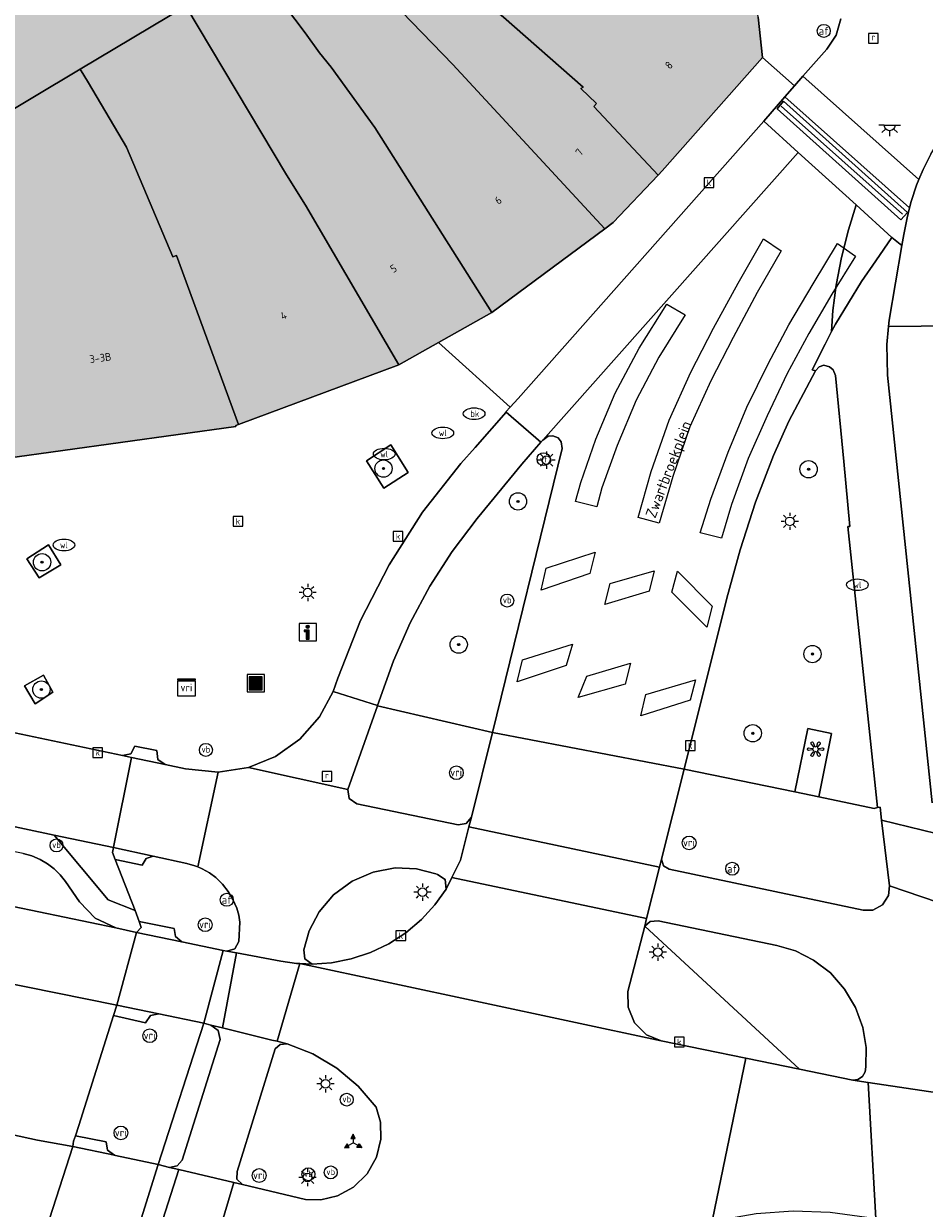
# Model space of a CAD drawing. Header units: metres. Extents: x 196496 to 197479, y 355250 to 356324.
# Tile 64 of 119: x 197033 to 197075, y 355725 to 355779. Entities that reach past the tile are written whole.
import ezdxf
from ezdxf.enums import TextEntityAlignment as Align

# ---------------------------------------------------------------- set-up
doc = ezdxf.new("R2010")
doc.units = ezdxf.units.M
doc.layers.get('0').update_dxf_attribs({"lineweight": 9})
for name, color, linetype, lineweight in [('B-WE-GR-BEPLANTING_CULTUUR_HEESTERS-GV', 251, 'Continuous', 9), ('B-WE-GR-BOOM-S', 251, 'Continuous', 9), ('B-WE-IE-KUNSTOBJECT-S', 251, 'Continuous', 9), ('B-WE-IE-MEUBILAIR_WATERWEGMEUBILAIR-S', 251, 'Continuous', 9), ('B-WE-IE-MEUBILAIR_WEGMEUBILAIR-GV', 251, 'Continuous', 9), ('B-WE-IE-MEUBILAIR_WEGMEUBILAIR-S', 251, 'Continuous', 9), ('B-WE-IE-MEUBILAIR_WEGMEUBILAIR_VERKEERSBORD-S', 251, 'Continuous', 9), ('B-WE-KL-DATA_KABELBED-G', 251, 'Continuous', 9), ('B-WE-KL-ET_LS_OV_LICHTMAST-S', 251, 'Continuous', 9), ('B-WE-KL-ET_LS_OV_LICHTPUNT-S', 251, 'Continuous', 9), ('B-WE-KL-WATER-S', 251, 'Continuous', 9), ('B-WE-OG-BEBOUWING-GV', 251, 'Continuous', 9), ('B-WE-OG-BEBOUWING_HUISNUMMER-T35', 90, 'Continuous', 9), ('B-WE-OG-BEBOUWING_STRAATNAAM-T35', 130, 'Continuous', 9), ('B-WE-OG-TERREIN_CULTUURSCHEIDING-GV', 251, 'Continuous', 9), ('B-WE-RI-GWA_KOLK-S', 251, 'Continuous', 9), ('B-WE-RI-GWA_RIOOLPUT-S', 251, 'Continuous', 9), ('B-WE-RI-HWA_GOOT_LIJNGOOT-G', 251, 'Continuous', 9), ('B-WE-VH-ONVERHARD-GV', 251, 'Continuous', 9), ('B-WE-VH-VERHARDING_ASFALT-GV', 251, 'Continuous', 9), ('B-WE-VH-VERHARDING_BETON-GV', 251, 'Continuous', 9), ('B-WE-VH-VERHARDING_BETONSTRAATSTEEN-GV', 251, 'Continuous', 9), ('B-WE-VH-VERHARDING_OPEN-GV', 251, 'Continuous', 9), ('B-WE-VH-VERHARDING_STRAATBAKSTEEN-GV', 251, 'Continuous', 9), ('B-WE-VH-VERHARDING_TEGEL-GV', 251, 'Continuous', 9), ('B-WE-VW-AFSLUITPAAL-S', 251, 'Continuous', 9), ('B-WE-VW-VRI-S', 251, 'Continuous', 9)]:
    doc.layers.add(name, color=color, linetype=linetype, lineweight=lineweight)
doc.layers.add('X-XX-AL-PRESENTATIE_GEBOUW3-V', color=7, linetype='Continuous', lineweight=9, true_color=0xebe1d6)
doc.styles.add('NLCS-ISO', font='NLCS-ISO.ttf')
doc.styles.add('NLCS-ISO-ANNOTATIEF-T35', font='NLCS-ISO.ttf', dxfattribs={"height": 3.5})

# ---------------------------------------------------------------- blocks, each defined once
blk = doc.blocks.new('SIE-WEG_AFVALBAK-SO')
at = {"linetype": 'ByBlock', "lineweight": 18}
h = blk.add_hatch(color=0, dxfattribs=at)
h.dxf.hatch_style = 1
h.paths.add_polyline_path([(-1.5, -1.5), (1.5, -1.5), (1.5, 1.5), (-1.5, 1.5)])
at = {"color": 0, "linetype": 'ByBlock', "lineweight": 18}
for points in [[(-2, -2), (2, -2), (2, 2), (-2, 2)], [(-1.5, -1.5), (1.5, -1.5), (1.5, 1.5), (-1.5, 1.5)]]:
    blk.add_lwpolyline(points, close=True, dxfattribs=at)
blk = doc.blocks.new('SIE-WEG_VERKEERSBORD_WEGWIJZER-SO')
at = {"linetype": 'ByBlock', "lineweight": 18}
h = blk.add_hatch(color=0, dxfattribs=at)
h.dxf.hatch_style = 1
h.paths.add_polyline_path([(0.5, 1), (0, 2), (-0.5, 1)])
h = blk.add_hatch(color=0, dxfattribs=at)
h.dxf.hatch_style = 1
h.paths.add_polyline_path([(-1.38, -0.22), (-2, -1.15), (-0.88, -1.09)])
h = blk.add_hatch(color=0, dxfattribs=at)
h.dxf.hatch_style = 1
h.paths.add_polyline_path([(1.38, -0.22), (2, -1.15), (0.88, -1.09)])
at = {"color": 0, "linetype": 'ByBlock', "lineweight": 18}
for points in [[(-1.13, -0.65), (0, 0)], [(0, 1), (0, 0)], [(1.13, -0.65), (0, 0)]]:
    blk.add_lwpolyline(points, dxfattribs=at)
for points in [[(0.5, 1), (0, 2), (-0.5, 1)], [(-1.38, -0.22), (-2, -1.15), (-0.88, -1.09)], [(1.38, -0.22), (2, -1.15), (0.88, -1.09)]]:
    blk.add_lwpolyline(points, close=True, dxfattribs=at)
blk = doc.blocks.new('SIE-WATER_VERKLIKKER_TRANSPORTLEIDING-SO')
at = {"color": 0, "linetype": 'ByBlock', "lineweight": 18}
blk.add_circle((0, 0), 1.5, dxfattribs=at)
at = {"color": 0, "linetype": 'ByBlock', "lineweight": 18, "style": 'NLCS-ISO'}
blk.add_text('vt', height=1.5, dxfattribs=at).set_placement((0, 0), align=Align.MIDDLE_CENTER)
blk = doc.blocks.new('SIE-WEG_VERKEERSBORD_INFORMATIE-SO')
at = {"linetype": 'ByBlock', "lineweight": 18}
h = blk.add_hatch(color=0, dxfattribs=at)
h.dxf.hatch_style = 1
h.paths.add_polyline_path([(0.32, 0.49), (-0.82, 0.49), (-0.82, 0.19), (-0.32, 0.19), (-0.32, -1.62), (0.32, -1.62)])
h = blk.add_hatch(color=0, dxfattribs=at)
h.dxf.hatch_style = 1
edge = h.paths.add_edge_path()
edge.add_arc((0, 1.25), 0.373, 0, 360)
at = {"color": 0, "linetype": 'ByBlock', "lineweight": 18}
for points in [[(-2, -2), (2, -2), (2, 2), (-2, 2)], [(0.32, 0.49), (-0.82, 0.49), (-0.82, 0.19), (-0.32, 0.19), (-0.32, -1.62), (0.32, -1.62)]]:
    blk.add_lwpolyline(points, close=True, dxfattribs=at)
blk.add_circle((0, 1.25), 0.373, dxfattribs=at)
blk = doc.blocks.new('SKL-VRI_TERREINKAST-SO')
at = {"lineweight": 18}
for points in [[(-2, 2), (2, 2), (2, 1.68), (-2, 1.68)], [(-2, 1.52), (2, 1.52), (2, -2), (-2, -2)]]:
    blk.add_lwpolyline(points, close=True, dxfattribs=at)
at = {"lineweight": 18, "style": 'NLCS-ISO'}
blk.add_text('vri', height=1.8, dxfattribs=at).set_placement((0, 0), align=Align.MIDDLE_CENTER)
blk = doc.blocks.new('SKL-ET_OV_LICHTMAST-SO')
at = {"color": 0, "linetype": 'ByBlock', "lineweight": 18}
for points in [[(-1.25, 0), (-2, 0)], [(-1.41, 1.41), (-0.88, 0.88)], [(0, 2), (0, 1.25)], [(0.88, 0.88), (1.41, 1.41)], [(2, 0), (1.25, 0)], [(-1.41, -1.41), (-0.88, -0.88)], [(0, -1.25), (0, -2)], [(0.88, -0.88), (1.41, -1.41)]]:
    blk.add_lwpolyline(points, dxfattribs=at)
blk.add_circle((0, 0), 1, dxfattribs=at)
blk = doc.blocks.new('SKL-VRI_PAAL-SO')
at = {"lineweight": 18}
blk.add_circle((0, 0), 1.59, dxfattribs=at)
at = {"lineweight": 18, "style": 'NLCS-ISO'}
blk.add_text('vri', height=1.8, dxfattribs=at).set_placement((-0.06, 0.08), align=Align.MIDDLE_CENTER)
blk = doc.blocks.new('SIE-WEG_PAAL_VERKEERSBORD-SO')
at = {"color": 0, "linetype": 'ByBlock', "lineweight": 18}
blk.add_circle((0, 0), 1.5, dxfattribs=at)
at = {"color": 0, "linetype": 'ByBlock', "lineweight": 18, "style": 'NLCS-ISO'}
blk.add_text('vb', height=1.5, dxfattribs=at).set_placement((0, 0.13), align=Align.MIDDLE_CENTER)
blk = doc.blocks.new('SVW-AFSLUITPAAL-SO')
at = {"lineweight": 18}
blk.add_circle((0, 0), 1.5, dxfattribs=at)
at = {"lineweight": 18, "style": 'NLCS-ISO'}
blk.add_text('af', height=1.8, dxfattribs=at).set_placement((0, 0), align=Align.MIDDLE_CENTER)
blk = doc.blocks.new('SRI-KOLK-SO')
at = {"color": 0, "linetype": 'ByBlock', "lineweight": 18}
blk.add_lwpolyline([(-1.125, -1.125), (1.125, -1.125), (1.125, 1.125), (-1.125, 1.125)], close=True, dxfattribs=at)
at = {"color": 0, "linetype": 'ByBlock', "lineweight": 18, "style": 'NLCS-ISO'}
blk.add_text('k', height=1.5, dxfattribs=at).set_placement((0, 0), align=Align.MIDDLE_CENTER)
blk = doc.blocks.new('SKL-WATER_WATERLEIDINGPUT-SO')
at = {"color": 0, "linetype": 'ByBlock', "lineweight": 18}
blk.add_ellipse((0, 0), major_axis=(2.5, 0), ratio=0.54, dxfattribs=at)
at = {"color": 0, "linetype": 'ByBlock', "lineweight": 18, "style": 'NLCS-ISO'}
blk.add_text('wl', height=1.5, dxfattribs=at).set_placement((0, 0), align=Align.MIDDLE_CENTER)
blk = doc.blocks.new('SRI-PUT_INSPECTIEPUT_RIOOLPUT-SO')
at = {"color": 0, "linetype": 'ByBlock', "lineweight": 18}
blk.add_lwpolyline([(-1.12, -1.12), (1.12, -1.12), (1.12, 1.12), (-1.12, 1.12)], close=True, dxfattribs=at)
at = {"color": 0, "linetype": 'ByBlock', "lineweight": 18, "style": 'NLCS-ISO'}
blk.add_text('r', height=1.5, dxfattribs=at).set_placement((0, 0.28), align=Align.MIDDLE_CENTER)
blk = doc.blocks.new('SKL-WATER_BRANDKRAAN_BRANDPUT-SO')
at = {"color": 0, "linetype": 'ByBlock', "lineweight": 18}
blk.add_ellipse((0, 0), major_axis=(2.5, 0), ratio=0.54, dxfattribs=at)
at = {"color": 0, "linetype": 'ByBlock', "lineweight": 18, "style": 'NLCS-ISO'}
blk.add_text('bk', height=1.5, dxfattribs=at).set_placement((0.16, 0), align=Align.MIDDLE_CENTER)
blk = doc.blocks.new('SKL-ET_OV_LICHTPUNT-SO')
at = {"color": 0, "linetype": 'ByBlock', "lineweight": 18}
for points in [[(-1.25, 0), (-2.5, 0)], [(1.25, 0), (2.5, 0)], [(-0.92, -0.85), (-1.83, -1.7)], [(0, -1.25), (0, -2.5)], [(0.92, -0.85), (1.83, -1.7)]]:
    blk.add_lwpolyline(points, dxfattribs=at)
blk.add_lwpolyline([(0, 0), (1.25, 0, -1), (-1.25, 0)], format="xyb", close=True, dxfattribs=at)
blk = doc.blocks.new('SIE-KUNSTOBJECT-SO')
at = {"color": 0, "linetype": 'ByBlock', "lineweight": 18, "flags": 128}
blk.add_lwpolyline([(0.27, -0.73, 0.700208), (-0.27, -0.73), (-0.56, -1.53, -1), (-1.05, -1.25), (-0.5, -0.6, 0.700208), (-0.77, -0.13), (-1.6, -0.28, -1), (-1.6, 0.28), (-0.77, 0.13, 0.700208), (-0.5, 0.6), (-1.05, 1.25, -1), (-0.56, 1.53), (-0.27, 0.73, 0.700208), (0.27, 0.73), (0.56, 1.53, -1), (1.05, 1.25), (0.5, 0.6, 0.700208), (0.77, 0.13), (1.6, 0.28, -1), (1.6, -0.28), (0.77, -0.13, 0.700208), (0.5, -0.6), (1.05, -1.25, -1), (0.56, -1.53)], format="xyb", close=True, dxfattribs=at)
blk = doc.blocks.new('SGR-BOOM_01-SO')
at = {"linetype": 'ByBlock', "lineweight": 18}
h = blk.add_hatch(color=0, dxfattribs=at)
h.dxf.hatch_style = 1
edge = h.paths.add_edge_path()
edge.add_arc((0, 0), 0.25, 0, 360)
at = {"color": 0, "linetype": 'ByBlock', "lineweight": 18}
for radius in [2, 0.25]:
    blk.add_circle((0, 0), radius, dxfattribs=at)

msp = doc.modelspace()

# ---------------------------------------------------------------- hatches: boundary and pattern name
at = {"layer": 'X-XX-AL-PRESENTATIE_GEBOUW3-V'}
for points in [[(197053.887, 355781.011), (197048.414, 355786.062), (197048.298, 355785.967), (197046.072, 355788.779), (197043.886, 355787.151), (197041.475, 355785.357), (197038.877, 355783.422), (197040.596, 355780.51), (197043.518, 355782.645), (197046.265, 355784.654), (197049.337, 355781.429), (197053.135, 355777.498), (197060.164, 355769.903), (197060.546, 355770.187), (197062.63, 355772.389), (197059.648, 355775.559), (197059.779, 355775.697), (197059.053, 355776.383), (197059.157, 355776.453), (197055.468, 355779.695)], [(197038.877, 355783.422), (197037.398, 355785.929), (197027.521, 355780.043), (197024.447, 355778.212), (197016.114, 355773.305), (197012.325, 355770.723), (197008.792, 355768.214), (197008.861, 355768.123), (197010.723, 355765.381), (197011.99, 355763.516), (197012.248, 355763.149), (197022.88, 355769.505), (197029.388, 355773.396), (197035.885, 355777.28), (197040.776, 355780.204), (197040.596, 355780.51)], [(197054.939, 355766.026), (197060.164, 355769.903), (197053.135, 355777.498), (197049.337, 355781.429), (197046.265, 355784.654), (197043.518, 355782.645), (197046.296, 355778.957), (197046.969, 355778.041), (197047.496, 355777.372), (197049.528, 355774.592)], [(197066.654, 355784.999), (197059.597, 355784.239), (197059.48, 355784.54), (197056.49, 355784.073), (197053.887, 355781.011), (197055.468, 355779.695), (197059.157, 355776.453), (197059.053, 355776.383), (197059.779, 355775.697), (197059.648, 355775.559), (197062.63, 355772.389), (197062.815, 355772.585), (197067.455, 355777.829), (197067.248, 355779.685)], [(197040.776, 355780.204), (197045.434, 355772.4), (197046.313, 355770.991), (197050.628, 355763.608), (197052.462, 355764.637), (197054.939, 355766.026), (197049.528, 355774.592), (197047.496, 355777.372), (197046.969, 355778.041), (197046.296, 355778.957), (197043.518, 355782.645), (197040.596, 355780.51)], [(197050.628, 355763.608), (197046.313, 355770.991), (197045.434, 355772.4), (197040.776, 355780.204), (197035.885, 355777.28), (197036.271, 355776.658), (197038.028, 355773.676), (197040.18, 355768.607), (197040.348, 355768.675), (197043.213, 355760.854)], [(197043.213, 355760.854), (197040.348, 355768.675), (197040.18, 355768.607), (197038.028, 355773.676), (197036.271, 355776.658), (197035.885, 355777.28), (197029.388, 355773.396), (197032.391, 355759.281), (197032.421, 355759.287), (197043.095, 355760.758), (197043.086, 355760.807)]]:
    msp.add_hatch(color=256, dxfattribs=at).paths.add_polyline_path(points)

# ---------------------------------------------------------------- linework, layer by layer
at = {"layer": 'B-WE-GR-BEPLANTING_CULTUUR_HEESTERS-GV', "flags": 128}
msp.add_lwpolyline([(197075.243, 355773.35), (197074.885, 355772.64), (197074.687, 355772.177), (197074.575, 355771.916), (197074.329, 355771.172), (197074.256, 355770.866), (197074.146, 355770.41), (197073.989, 355769.642), (197073.901, 355769.125), (197073.311, 355765.676), (197073.282, 355765.388), (197076.298, 355765.412)], dxfattribs=at)
for points in [[(197063.824, 355744.92), (197068.945, 355743.86), (197069.553, 355746.793), (197070.638, 355746.568), (197070.052, 355743.631), (197072.619, 355743.1), (197072.772, 355743.142), (197071.703, 355753.226), (197071.399, 355756.142), (197071.487, 355756.137), (197071.207, 355759.135), (197070.824, 355763.124), (197070.726, 355763.38), (197070.551, 355763.519), (197070.282, 355763.591), (197070.071, 355763.524), (197069.9, 355763.338), (197068.664, 355761.011), (197067.958, 355759.423), (197067.133, 355757.259), (197066.417, 355755.057), (197065.803, 355752.824)], [(197049.644, 355747.856), (197049.639, 355747.843), (197054.963, 355746.607), (197058.181, 355759.744), (197058.134, 355760.051), (197057.996, 355760.23), (197057.759, 355760.326), (197057.541, 355760.306), (197057.292, 355760.129), (197057.194, 355760.03), (197056.321, 355759.017), (197054.255, 355756.507), (197053.1, 355754.983), (197052.063, 355753.369), (197051.153, 355751.68), (197050.379, 355749.931)], [(197069.156, 355731.042), (197062.005, 355737.657), (197061.229, 355734.631), (197061.232, 355733.906), (197061.531, 355733.182), (197062.089, 355732.633), (197062.76, 355732.357), (197066.682, 355731.551)], [(197062.005, 355737.657), (197069.156, 355731.042), (197071.63, 355730.533), (197071.859, 355730.56), (197072.075, 355730.696), (197072.207, 355730.915), (197072.229, 355731.145), (197072.243, 355732.041), (197072.091, 355732.972), (197071.759, 355733.89), (197071.251, 355734.745), (197070.589, 355735.488), (197069.813, 355736.081), (197068.972, 355736.506), (197068.113, 355736.763), (197062.621, 355737.901), (197062.257, 355737.871)]]:
    msp.add_lwpolyline(points, close=True, dxfattribs=at)
at = {"layer": 'B-WE-IE-MEUBILAIR_WEGMEUBILAIR-GV', "flags": 128}
for points in [[(197049.14, 355759.167), (197049.931, 355757.905), (197051.067, 355758.634), (197050.258, 355759.915)], [(197033.429, 355754.646), (197034.004, 355753.758), (197034.996, 355754.36), (197034.428, 355755.287)], [(197033.322, 355748.771), (197033.804, 355747.935), (197034.635, 355748.469), (197034.195, 355749.258)]]:
    msp.add_lwpolyline(points, close=True, dxfattribs=at)
at = {"layer": 'B-WE-KL-DATA_KABELBED-G', "flags": 128}
for points in [[(197068.315, 355768.879), (197067.205, 355766.955), (197066.099, 355764.873), (197065.068, 355762.877), (197064.095, 355760.74), (197063.297, 355758.455), (197062.668, 355756.295), (197061.698, 355756.547), (197062.302, 355758.683), (197063.142, 355761.049), (197064.138, 355763.268), (197065.187, 355765.303), (197066.322, 355767.389), (197067.504, 355769.437)], [(197071.759, 355768.638), (197070.661, 355766.877), (197069.598, 355765.053), (197068.593, 355763.204), (197067.663, 355761.246), (197066.792, 355759.286), (197066.018, 355757.151), (197065.552, 355755.599), (197064.568, 355755.843), (197065.06, 355757.398), (197065.863, 355759.572), (197066.73, 355761.656), (197067.706, 355763.651), (197068.675, 355765.464), (197069.791, 355767.35), (197070.92, 355769.224)], [(197063.88, 355765.922), (197062.661, 355763.968), (197061.602, 355761.981), (197060.724, 355759.875), (197060.026, 355757.93), (197059.793, 355757.048), (197058.807, 355757.293), (197059.055, 355758.166), (197059.748, 355760.174), (197060.637, 355762.304), (197061.754, 355764.387), (197063.021, 355766.413)], [(197057.215, 355753.197), (197057.444, 355754.213), (197059.706, 355754.941), (197059.459, 355753.966)], [(197060.164, 355752.536), (197060.402, 355753.507), (197062.441, 355754.079), (197062.203, 355753.139)], [(197063.261, 355753.1), (197063.522, 355754.071), (197065.121, 355752.446), (197064.879, 355751.483)], [(197058.667, 355750.69), (197058.372, 355749.709), (197056.097, 355748.953), (197056.354, 355749.966)], [(197061.342, 355749.817), (197061.093, 355748.843), (197058.928, 355748.227), (197059.325, 355749.214)], [(197064.357, 355749.041), (197064.104, 355748.105), (197061.822, 355747.384), (197062.061, 355748.371)]]:
    msp.add_lwpolyline(points, close=True, dxfattribs=at)
at = {"layer": 'B-WE-OG-BEBOUWING-GV', "flags": 128}
for points in [[(197053.887, 355781.011), (197048.414, 355786.062), (197048.298, 355785.967), (197046.072, 355788.779), (197043.886, 355787.151), (197041.475, 355785.357), (197038.877, 355783.422), (197040.596, 355780.51), (197043.518, 355782.645), (197046.265, 355784.654), (197049.337, 355781.429), (197053.135, 355777.498), (197060.164, 355769.903), (197060.546, 355770.187), (197062.63, 355772.389), (197059.648, 355775.559), (197059.779, 355775.697), (197059.053, 355776.383), (197059.157, 355776.453), (197055.468, 355779.695)], [(197038.877, 355783.422), (197037.398, 355785.929), (197027.521, 355780.043), (197024.447, 355778.212), (197016.114, 355773.305), (197012.325, 355770.723), (197008.792, 355768.214), (197008.861, 355768.123), (197010.723, 355765.381), (197011.99, 355763.516), (197012.248, 355763.149), (197022.88, 355769.505), (197029.388, 355773.396), (197035.885, 355777.28), (197040.776, 355780.204), (197040.596, 355780.51)], [(197054.939, 355766.026), (197060.164, 355769.903), (197053.135, 355777.498), (197049.337, 355781.429), (197046.265, 355784.654), (197043.518, 355782.645), (197046.296, 355778.957), (197046.969, 355778.041), (197047.496, 355777.372), (197049.528, 355774.592)], [(197066.654, 355784.999), (197059.597, 355784.239), (197059.48, 355784.54), (197056.49, 355784.073), (197053.887, 355781.011), (197055.468, 355779.695), (197059.157, 355776.453), (197059.053, 355776.383), (197059.779, 355775.697), (197059.648, 355775.559), (197062.63, 355772.389), (197062.815, 355772.585), (197067.455, 355777.829), (197067.248, 355779.685)], [(197040.776, 355780.204), (197045.434, 355772.4), (197046.313, 355770.991), (197050.628, 355763.608), (197052.462, 355764.637), (197054.939, 355766.026), (197049.528, 355774.592), (197047.496, 355777.372), (197046.969, 355778.041), (197046.296, 355778.957), (197043.518, 355782.645), (197040.596, 355780.51)], [(197050.628, 355763.608), (197046.313, 355770.991), (197045.434, 355772.4), (197040.776, 355780.204), (197035.885, 355777.28), (197036.271, 355776.658), (197038.028, 355773.676), (197040.18, 355768.607), (197040.348, 355768.675), (197043.213, 355760.854)], [(197043.213, 355760.854), (197040.348, 355768.675), (197040.18, 355768.607), (197038.028, 355773.676), (197036.271, 355776.658), (197035.885, 355777.28), (197029.388, 355773.396), (197032.391, 355759.281), (197032.421, 355759.287), (197043.095, 355760.758), (197043.086, 355760.807)]]:
    msp.add_lwpolyline(points, close=True, dxfattribs=at)
at = {"layer": 'B-WE-OG-TERREIN_CULTUURSCHEIDING-GV', "flags": 128}
msp.add_lwpolyline([(197023.709, 355729.979), (197033.912, 355727.764), (197035.561, 355727.46), (197035.592, 355727.719), (197035.676, 355727.965), (197035.827, 355728.442), (197037.431, 355733.52), (197037.586, 355734.006), (197025.154, 355736.516)], dxfattribs=at)
at = {"layer": 'B-WE-RI-HWA_GOOT_LIJNGOOT-G', "flags": 128}
msp.add_lwpolyline([(197073.919, 355770.577), (197068.316, 355775.571)], dxfattribs=at)
at = {"layer": 'B-WE-VH-ONVERHARD-GV', "flags": 128}
for points in [[(197049.14, 355759.167), (197049.931, 355757.905), (197051.067, 355758.634), (197050.258, 355759.915)], [(197033.429, 355754.646), (197034.004, 355753.758), (197034.996, 355754.36), (197034.428, 355755.287)], [(197033.322, 355748.771), (197033.804, 355747.935), (197034.635, 355748.469), (197034.195, 355749.258)]]:
    msp.add_lwpolyline(points, close=True, dxfattribs=at)
at = {"layer": 'B-WE-VH-VERHARDING_ASFALT-GV', "flags": 128}
for points in [[(197055.784, 355761.655), (197055.587, 355761.436), (197055.596, 355761.428), (197057.194, 355760.03), (197057.292, 355760.129), (197069.105, 355773.431), (197067.515, 355774.873), (197056.145, 355762.057)], [(197054.963, 355746.607), (197063.824, 355744.92), (197065.803, 355752.824), (197066.417, 355755.057), (197067.133, 355757.259), (197067.958, 355759.423), (197068.664, 355761.011), (197069.9, 355763.338), (197069.751, 355763.386), (197070.353, 355764.565), (197070.649, 355765.149), (197070.707, 355766.12), (197070.851, 355767.302), (197071.106, 355768.579), (197071.435, 355769.859), (197071.781, 355771.004), (197069.105, 355773.431), (197057.292, 355760.129), (197057.541, 355760.306), (197057.759, 355760.326), (197057.996, 355760.23), (197058.134, 355760.051), (197058.181, 355759.744)], [(197071.781, 355771.004), (197071.435, 355769.859), (197071.106, 355768.579), (197070.851, 355767.302), (197070.707, 355766.12), (197070.649, 355765.149), (197070.823, 355765.492), (197071.426, 355766.485), (197072.037, 355767.463), (197072.694, 355768.422), (197073.434, 355769.505)], [(197054.963, 355746.607), (197053.988, 355742.689), (197053.872, 355742.24), (197062.689, 355740.385), (197062.781, 355740.754), (197063.824, 355744.92)], [(197053.086, 355739.909), (197062.094, 355738.012), (197062.689, 355740.385), (197053.872, 355742.24), (197053.479, 355740.71)], [(197062.094, 355738.012), (197053.086, 355739.909), (197052.821, 355739.369), (197052.299, 355738.636), (197051.675, 355737.957), (197050.96, 355737.353), (197050.167, 355736.84), (197049.315, 355736.433), (197048.425, 355736.14), (197047.52, 355735.964), (197046.622, 355735.903), (197046.049, 355735.927), (197062.76, 355732.357), (197062.089, 355732.633), (197061.531, 355733.182), (197061.232, 355733.906), (197061.229, 355734.631), (197062.005, 355737.657)], [(197037.586, 355734.006), (197039.538, 355733.593), (197041.607, 355733.164), (197042.514, 355736.533), (197040.592, 355736.935), (197038.491, 355737.368)], [(197041.607, 355733.164), (197041.94, 355733.082), (197042.472, 355732.95), (197043.129, 355736.416), (197042.679, 355736.499), (197042.514, 355736.533)], [(197042.472, 355732.95), (197044.758, 355732.384), (197045.009, 355732.329), (197046.049, 355735.927), (197045.895, 355735.934), (197045.174, 355736.036), (197043.129, 355736.416)], [(197041.94, 355733.082), (197041.607, 355733.164), (197039.496, 355726.627), (197040.032, 355726.5), (197040.378, 355726.569), (197040.604, 355726.84), (197042.37, 355732.415), (197042.269, 355732.822)], [(197065.054, 355723.636), (197065.195, 355723.922), (197065.473, 355724.077), (197067.154, 355724.373), (197068.866, 355724.493), (197070.582, 355724.432), (197072.272, 355724.193), (197072.686, 355724.13), (197072.333, 355730.428), (197071.63, 355730.533), (197069.156, 355731.042), (197066.682, 355731.551)], [(197072.333, 355730.428), (197072.686, 355724.13), (197075.902, 355723.653), (197075.542, 355729.948)], [(197037.478, 355727.058), (197035.561, 355727.46), (197033.706, 355721.737), (197035.644, 355721.312), (197037.695, 355720.863), (197039.496, 355726.627), (197037.524, 355727.048)], [(197038.244, 355720.719), (197038.608, 355720.624), (197040.462, 355726.398), (197040.032, 355726.5), (197039.496, 355726.627), (197037.695, 355720.863)], [(197042.996, 355725.796), (197040.462, 355726.398), (197038.608, 355720.624), (197041.257, 355719.931)]]:
    msp.add_lwpolyline(points, close=True, dxfattribs=at)
for points in [[(197025.154, 355736.516), (197037.586, 355734.006), (197038.491, 355737.368), (197037.542, 355737.57), (197030.404, 355739.052)], [(197065.054, 355723.636), (197066.682, 355731.551), (197062.76, 355732.357), (197046.049, 355735.927), (197045.009, 355732.329), (197045.114, 355732.306), (197045.462, 355732.212), (197046.653, 355731.751), (197047.768, 355731.09), (197048.757, 355730.254), (197049.584, 355729.28), (197049.776, 355728.594), (197049.801, 355727.805), (197049.605, 355726.978), (197049.172, 355726.206), (197048.54, 355725.587), (197047.791, 355725.183), (197047.023, 355725.003), (197046.311, 355725.01), (197043.394, 355725.702), (197042.996, 355725.796), (197041.257, 355719.931)], [(197033.706, 355721.737), (197035.561, 355727.46), (197033.912, 355727.764), (197023.709, 355729.979)]]:
    msp.add_lwpolyline(points, dxfattribs=at)
at = {"layer": 'B-WE-VH-VERHARDING_BETON-GV', "flags": 128}
msp.add_lwpolyline([(197068.427, 355775.8), (197068.126, 355775.454), (197073.843, 355770.321), (197074.154, 355770.65)], close=True, dxfattribs=at)
at = {"layer": 'B-WE-VH-VERHARDING_BETONSTRAATSTEEN-GV', "flags": 128}
msp.add_lwpolyline([(197071.078, 355779.615), (197070.853, 355778.858), (197070.42, 355778.207), (197069.318, 355776.954), (197074.687, 355772.177), (197074.885, 355772.64), (197075.243, 355773.35), (197075.864, 355774.408), (197076.541, 355775.326), (197077.322, 355776.246), (197078.303, 355777.228), (197078.561, 355777.459), (197079.431, 355778.237), (197080.619, 355779.175), (197081.272, 355779.641)], dxfattribs=at)
for points in [[(197069.318, 355776.954), (197068.935, 355776.519), (197068.481, 355776.003), (197074.256, 355770.866), (197074.329, 355771.172), (197074.575, 355771.916), (197074.687, 355772.177)], [(197073.434, 355769.505), (197073.901, 355769.125), (197073.989, 355769.642), (197074.146, 355770.41), (197074.256, 355770.866), (197068.481, 355776.003), (197067.515, 355774.873), (197069.105, 355773.431), (197071.781, 355771.004)], [(197068.427, 355775.8), (197074.154, 355770.65), (197073.843, 355770.321), (197068.126, 355775.454)], [(197039.827, 355745.123), (197039.488, 355745.368), (197039.436, 355745.782), (197038.425, 355745.972), (197038.229, 355745.63), (197037.846, 355745.54), (197038.264, 355745.452)], [(197037.433, 355741.289), (197039.274, 355740.889), (197040.833, 355740.551), (197041.194, 355740.45), (197041.328, 355740.396), (197042.277, 355744.781), (197040.769, 355744.924), (197039.827, 355745.123), (197038.264, 355745.452), (197037.436, 355741.305)], [(197037.542, 355737.57), (197036.591, 355738.023), (197035.855, 355738.775), (197035.213, 355739.714), (197034.97, 355740.025), (197034.69, 355740.303), (197034.38, 355740.543), (197034.041, 355740.742), (197033.655, 355740.905), (197033.251, 355741.016), (197030.949, 355741.481), (197030.404, 355739.052)], [(197039.274, 355740.889), (197037.433, 355741.289), (197037.394, 355741.063), (197037.518, 355740.736), (197038.753, 355740.478), (197038.939, 355740.778)], [(197038.43, 355738.383), (197038.625, 355737.865), (197040.238, 355737.543), (197040.299, 355737.171), (197040.592, 355736.935), (197042.514, 355736.533), (197042.679, 355736.499), (197043.042, 355736.609), (197043.228, 355736.94), (197043.273, 355737.837), (197043.225, 355738.169), (197043.132, 355738.492), (197042.96, 355738.887), (197042.741, 355739.257), (197042.476, 355739.597), (197042.169, 355739.899), (197041.869, 355740.125), (197041.542, 355740.309), (197041.328, 355740.396), (197041.194, 355740.45), (197040.833, 355740.551), (197039.274, 355740.889), (197038.939, 355740.778), (197038.753, 355740.478), (197037.518, 355740.736)], [(197046.622, 355735.903), (197047.52, 355735.964), (197048.425, 355736.14), (197049.315, 355736.433), (197050.167, 355736.84), (197050.96, 355737.353), (197051.675, 355737.957), (197052.299, 355738.636), (197052.821, 355739.369), (197052.778, 355739.805), (197052.415, 355740.05), (197052.337, 355740.081), (197051.448, 355740.304), (197050.463, 355740.344), (197049.444, 355740.158), (197048.468, 355739.737), (197047.614, 355739.103), (197046.943, 355738.314), (197046.484, 355737.443), (197046.232, 355736.561), (197046.286, 355736.149)], [(197038.625, 355737.865), (197038.717, 355737.595), (197038.491, 355737.368), (197040.592, 355736.935), (197040.299, 355737.171), (197040.238, 355737.543)], [(197039.538, 355733.593), (197037.586, 355734.006), (197037.431, 355733.52), (197038.911, 355733.183), (197039.142, 355733.515)], [(197043.394, 355725.702), (197046.311, 355725.01), (197047.023, 355725.003), (197047.791, 355725.183), (197048.54, 355725.587), (197049.172, 355726.206), (197049.605, 355726.978), (197049.801, 355727.805), (197049.776, 355728.594), (197049.584, 355729.28), (197048.757, 355730.254), (197047.768, 355731.09), (197046.653, 355731.751), (197045.462, 355732.212), (197045.147, 355732.187), (197044.908, 355731.98), (197043.15, 355726.316), (197043.14, 355725.957)], [(197035.561, 355727.46), (197037.478, 355727.058), (197037.161, 355727.289), (197037.088, 355727.674), (197035.676, 355727.965), (197035.592, 355727.719)]]:
    msp.add_lwpolyline(points, close=True, dxfattribs=at)
at = {"layer": 'B-WE-VH-VERHARDING_OPEN-GV', "flags": 128}
msp.add_lwpolyline([(197070.052, 355743.631), (197070.638, 355746.568), (197069.553, 355746.793), (197068.945, 355743.86)], close=True, dxfattribs=at)
at = {"layer": 'B-WE-VH-VERHARDING_STRAATBAKSTEEN-GV', "flags": 128}
for points in [[(197047.595, 355748.509), (197049.644, 355747.856), (197050.379, 355749.931), (197051.153, 355751.68), (197052.063, 355753.369), (197053.1, 355754.983), (197054.255, 355756.507), (197056.321, 355759.017), (197057.194, 355760.03), (197055.596, 355761.428), (197054.163, 355759.789), (197053.501, 355759.056), (197051.733, 355756.792), (197050.18, 355754.36), (197048.865, 355751.791), (197047.803, 355749.122), (197047.708, 355748.814)], [(197049.644, 355747.856), (197047.595, 355748.509), (197046.959, 355747.329), (197046.048, 355746.297), (197044.924, 355745.503), (197043.682, 355744.998), (197048.271, 355743.978), (197049.639, 355747.843)], [(197073.326, 355739.521), (197077.081, 355738.246), (197076.817, 355738.658), (197076.572, 355739.081), (197076.112, 355740.034), (197075.758, 355741.032), (197075.639, 355741.465), (197075.479, 355741.939), (197072.955, 355742.551)], [(197041.94, 355733.082), (197042.269, 355732.822), (197042.37, 355732.415), (197040.604, 355726.84), (197040.378, 355726.569), (197040.032, 355726.5), (197040.462, 355726.398), (197042.996, 355725.796), (197043.394, 355725.702), (197043.14, 355725.957), (197043.15, 355726.316), (197044.908, 355731.98), (197045.147, 355732.187), (197045.462, 355732.212), (197045.114, 355732.306), (197045.009, 355732.329), (197044.758, 355732.384), (197042.472, 355732.95)]]:
    msp.add_lwpolyline(points, close=True, dxfattribs=at)
for points in [[(197033.251, 355741.016), (197033.655, 355740.905), (197034.041, 355740.742), (197034.38, 355740.543), (197034.69, 355740.303), (197034.97, 355740.025), (197035.213, 355739.714), (197035.855, 355738.775), (197036.591, 355738.023), (197037.542, 355737.57), (197038.491, 355737.368), (197038.717, 355737.595), (197038.625, 355737.865), (197038.43, 355738.383), (197037.194, 355738.869), (197034.696, 355741.868), (197024.426, 355744.053)], [(197077.081, 355738.246), (197073.326, 355739.521), (197073.284, 355739.07), (197073.009, 355738.641), (197072.56, 355738.4), (197072.107, 355738.393), (197063.141, 355740.29), (197062.87, 355740.451), (197062.781, 355740.754), (197062.689, 355740.385), (197062.094, 355738.012), (197062.005, 355737.657), (197062.257, 355737.871), (197062.621, 355737.901), (197068.113, 355736.763), (197068.972, 355736.506), (197069.813, 355736.081), (197070.589, 355735.488), (197071.251, 355734.745), (197071.759, 355733.89), (197072.091, 355732.972), (197072.243, 355732.041), (197072.229, 355731.145), (197072.207, 355730.915), (197072.075, 355730.696), (197071.859, 355730.56), (197071.63, 355730.533), (197072.333, 355730.428), (197075.542, 355729.948)]]:
    msp.add_lwpolyline(points, dxfattribs=at)
at = {"layer": 'B-WE-VH-VERHARDING_TEGEL-GV', "flags": 128}
for points in [[(197067.248, 355779.685), (197067.455, 355777.829), (197068.935, 355776.519), (197069.318, 355776.954), (197070.42, 355778.207), (197070.853, 355778.858), (197071.078, 355779.615)], [(197075.3, 355743.364), (197073.227, 355763.127), (197073.197, 355764.55), (197073.282, 355765.388), (197073.311, 355765.676), (197073.901, 355769.125), (197073.434, 355769.505), (197072.694, 355768.422), (197072.037, 355767.463), (197071.426, 355766.485), (197070.823, 355765.492), (197070.649, 355765.149), (197070.353, 355764.565), (197069.751, 355763.386), (197069.9, 355763.338), (197070.071, 355763.524), (197070.282, 355763.591), (197070.551, 355763.519), (197070.726, 355763.38), (197070.824, 355763.124), (197071.207, 355759.135), (197071.487, 355756.137), (197071.399, 355756.142), (197071.703, 355753.226), (197072.772, 355743.142), (197072.888, 355743.158), (197072.955, 355742.551), (197075.479, 355741.939)], [(197076.298, 355765.412), (197073.282, 355765.388), (197073.197, 355764.55), (197073.227, 355763.127), (197075.3, 355743.364)], [(197016.739, 355749.987), (197037.846, 355745.54), (197038.229, 355745.63), (197038.425, 355745.972), (197039.436, 355745.782), (197039.488, 355745.368), (197039.827, 355745.123), (197040.769, 355744.924), (197042.277, 355744.781), (197043.682, 355744.998), (197044.924, 355745.503), (197046.048, 355746.297), (197046.959, 355747.329), (197047.595, 355748.509), (197047.708, 355748.814), (197047.803, 355749.122), (197048.865, 355751.791), (197050.18, 355754.36), (197051.733, 355756.792), (197053.501, 355759.056), (197054.163, 355759.789), (197055.596, 355761.428), (197055.587, 355761.436), (197055.784, 355761.655), (197052.462, 355764.637), (197050.628, 355763.608), (197043.213, 355760.854), (197043.086, 355760.807), (197043.095, 355760.758), (197032.421, 355759.287)]]:
    msp.add_lwpolyline(points, dxfattribs=at)
for points in [[(197060.164, 355769.903), (197054.939, 355766.026), (197052.462, 355764.637), (197055.784, 355761.655), (197056.145, 355762.057), (197067.515, 355774.873), (197068.481, 355776.003), (197068.935, 355776.519), (197067.455, 355777.829), (197062.815, 355772.585), (197062.63, 355772.389), (197060.546, 355770.187)], [(197049.14, 355759.167), (197050.258, 355759.915), (197051.067, 355758.634), (197049.931, 355757.905)], [(197033.429, 355754.646), (197034.428, 355755.287), (197034.996, 355754.36), (197034.004, 355753.758)], [(197007.809, 355747.567), (197024.426, 355744.053), (197034.696, 355741.868), (197037.433, 355741.289), (197037.436, 355741.305), (197038.264, 355745.452), (197037.846, 355745.54), (197016.739, 355749.987), (197010.789, 355751.241), (197008.868, 355751.676), (197008.65, 355751.726), (197008.608, 355751.517)], [(197033.804, 355747.935), (197033.322, 355748.771), (197034.195, 355749.258), (197034.635, 355748.469)], [(197049.639, 355747.843), (197048.271, 355743.978), (197048.336, 355743.551), (197048.695, 355743.31), (197053.377, 355742.344), (197053.751, 355742.395), (197053.988, 355742.689), (197054.963, 355746.607)], [(197043.129, 355736.416), (197045.174, 355736.036), (197045.895, 355735.934), (197046.049, 355735.927), (197046.622, 355735.903), (197046.286, 355736.149), (197046.232, 355736.561), (197046.484, 355737.443), (197046.943, 355738.314), (197047.614, 355739.103), (197048.468, 355739.737), (197049.444, 355740.158), (197050.463, 355740.344), (197051.448, 355740.304), (197052.337, 355740.081), (197052.415, 355740.05), (197052.778, 355739.805), (197052.821, 355739.369), (197053.086, 355739.909), (197053.479, 355740.71), (197053.872, 355742.24), (197053.988, 355742.689), (197053.751, 355742.395), (197053.377, 355742.344), (197048.695, 355743.31), (197048.336, 355743.551), (197048.271, 355743.978), (197043.682, 355744.998), (197042.277, 355744.781), (197041.328, 355740.396), (197041.542, 355740.309), (197041.869, 355740.125), (197042.169, 355739.899), (197042.476, 355739.597), (197042.741, 355739.257), (197042.96, 355738.887), (197043.132, 355738.492), (197043.225, 355738.169), (197043.273, 355737.837), (197043.228, 355736.94), (197043.042, 355736.609), (197042.679, 355736.499)], [(197068.945, 355743.86), (197063.824, 355744.92), (197062.781, 355740.754), (197062.87, 355740.451), (197063.141, 355740.29), (197072.107, 355738.393), (197072.56, 355738.4), (197073.009, 355738.641), (197073.284, 355739.07), (197073.326, 355739.521), (197072.955, 355742.551), (197072.888, 355743.158), (197072.772, 355743.142), (197072.619, 355743.1), (197070.052, 355743.631)], [(197034.696, 355741.868), (197037.194, 355738.869), (197038.43, 355738.383), (197037.518, 355740.736), (197037.394, 355741.063), (197037.433, 355741.289)], [(197039.496, 355726.627), (197041.607, 355733.164), (197039.538, 355733.593), (197039.142, 355733.515), (197038.911, 355733.183), (197037.431, 355733.52), (197035.827, 355728.442), (197035.676, 355727.965), (197037.088, 355727.674), (197037.161, 355727.289), (197037.478, 355727.058), (197037.524, 355727.048)]]:
    msp.add_lwpolyline(points, close=True, dxfattribs=at)

# ---------------------------------------------------------------- block references
at = {"layer": 'B-WE-GR-BOOM-S', "xscale": 0.2, "yscale": 0.2, "zscale": 0.2}
for p in [(197049.921, 355758.816), (197069.585, 355758.783), (197056.143, 355757.294), (197034.13, 355754.483), (197053.4, 355750.675), (197069.763, 355750.237), (197034.099, 355748.596), (197067.002, 355746.574)]:
    msp.add_blockref('SGR-BOOM_01-SO', p, dxfattribs=at)
at = {"layer": 'B-WE-IE-KUNSTOBJECT-S', "xscale": 0.2, "yscale": 0.2, "zscale": 0.2}
msp.add_blockref('SIE-KUNSTOBJECT-SO', (197069.905, 355745.839), dxfattribs=at)
at = {"layer": 'B-WE-IE-MEUBILAIR_WATERWEGMEUBILAIR-S', "xscale": 0.2, "yscale": 0.2, "zscale": 0.2}
msp.add_blockref('SIE-WATER_VERKLIKKER_TRANSPORTLEIDING-SO', (197057.326, 355759.249), dxfattribs=at)
at = {"layer": 'B-WE-IE-MEUBILAIR_WEGMEUBILAIR-S', "xscale": 0.2, "yscale": 0.2, "zscale": 0.2}
for name, p in [('SIE-WEG_PAAL_VERKEERSBORD-SO', (197055.646, 355752.712)), ('SIE-WEG_AFVALBAK-SO', (197044.013, 355748.886)), ('SIE-WEG_PAAL_VERKEERSBORD-SO', (197041.706, 355745.805)), ('SIE-WEG_PAAL_VERKEERSBORD-SO', (197034.798, 355741.387)), ('SIE-WEG_PAAL_VERKEERSBORD-SO', (197048.222, 355729.631)), ('SIE-WEG_PAAL_VERKEERSBORD-SO', (197047.48, 355726.268)), ('SIE-WEG_PAAL_VERKEERSBORD-SO', (197046.448, 355726.181))]:
    msp.add_blockref(name, p, dxfattribs=at)
at = {"layer": 'B-WE-IE-MEUBILAIR_WEGMEUBILAIR_VERKEERSBORD-S', "xscale": 0.2, "yscale": 0.2, "zscale": 0.2}
for name, p in [('SIE-WEG_VERKEERSBORD_INFORMATIE-SO', (197046.417, 355751.249)), ('SIE-WEG_VERKEERSBORD_WEGWIJZER-SO', (197048.518, 355727.637))]:
    msp.add_blockref(name, p, dxfattribs=at)
at = {"layer": 'B-WE-KL-ET_LS_OV_LICHTMAST-S', "xscale": 0.2, "yscale": 0.2, "zscale": 0.2}
for p in [(197057.468, 355759.204), (197068.71, 355756.374), (197046.415, 355753.085), (197051.724, 355739.228), (197062.61, 355736.451), (197047.245, 355730.364), (197046.411, 355726.037)]:
    msp.add_blockref('SKL-ET_OV_LICHTMAST-SO', p, dxfattribs=at)
at = {"layer": 'B-WE-KL-ET_LS_OV_LICHTPUNT-S', "xscale": 0.2, "yscale": 0.2, "zscale": 0.2}
msp.add_blockref('SKL-ET_OV_LICHTPUNT-SO', (197073.333, 355774.69), dxfattribs=at)
at = {"layer": 'B-WE-KL-WATER-S', "xscale": 0.2, "yscale": 0.2, "zscale": 0.2}
for name, p in [('SKL-WATER_BRANDKRAAN_BRANDPUT-SO', (197054.113, 355761.351)), ('SKL-WATER_WATERLEIDINGPUT-SO', (197052.665, 355760.462)), ('SKL-WATER_WATERLEIDINGPUT-SO', (197049.955, 355759.485)), ('SKL-WATER_WATERLEIDINGPUT-SO', (197035.143, 355755.279)), ('SKL-WATER_WATERLEIDINGPUT-SO', (197071.841, 355753.439))]:
    msp.add_blockref(name, p, dxfattribs=at)
at = {"layer": 'B-WE-RI-GWA_KOLK-S', "xscale": 0.2, "yscale": 0.2, "zscale": 0.2}
for p in [(197064.976, 355772.031), (197043.187, 355756.372), (197050.596, 355755.677), (197064.108, 355745.998), (197036.706, 355745.682), (197050.724, 355737.213), (197063.604, 355732.297)]:
    msp.add_blockref('SRI-KOLK-SO', p, dxfattribs=at)
at = {"layer": 'B-WE-RI-GWA_RIOOLPUT-S', "xscale": 0.2, "yscale": 0.2, "zscale": 0.2}
for p in [(197072.574, 355778.709), (197047.308, 355744.576)]:
    msp.add_blockref('SRI-PUT_INSPECTIEPUT_RIOOLPUT-SO', p, dxfattribs=at)
at = {"layer": 'B-WE-VW-AFSLUITPAAL-S', "xscale": 0.2, "yscale": 0.2, "zscale": 0.2}
for p in [(197070.287, 355779.053), (197066.05, 355740.311), (197042.675, 355738.872)]:
    msp.add_blockref('SVW-AFSLUITPAAL-SO', p, dxfattribs=at)
at = {"layer": 'B-WE-VW-VRI-S', "xscale": 0.2, "yscale": 0.2, "zscale": 0.2}
for name, p in [('SKL-VRI_TERREINKAST-SO', (197040.805, 355748.692)), ('SKL-VRI_PAAL-SO', (197053.293, 355744.75)), ('SKL-VRI_PAAL-SO', (197064.058, 355741.505)), ('SKL-VRI_PAAL-SO', (197041.676, 355737.722)), ('SKL-VRI_PAAL-SO', (197039.111, 355732.587)), ('SKL-VRI_PAAL-SO', (197037.777, 355728.091)), ('SKL-VRI_PAAL-SO', (197044.172, 355726.122))]:
    msp.add_blockref(name, p, dxfattribs=at)

# ---------------------------------------------------------------- texts
at = {"layer": 'B-WE-OG-BEBOUWING_HUISNUMMER-T35', "style": 'NLCS-ISO-ANNOTATIEF-T35'}
for s, rotation, p in [('8', 46.1, (197063.122, 355777.469)), ('7', 52.4, (197058.98, 355773.448)), ('6', 36.6, (197055.227, 355771.221)), ('5', 30.7, (197050.386, 355768.066)), ('4', 20.4, (197045.3, 355765.896)), ('3-3B', 7.8, (197036.829, 355763.932))]:
    msp.add_text(s, height=0.36, rotation=rotation, dxfattribs=at).set_placement(p, align=Align.MIDDLE)
at = {"layer": 'B-WE-OG-BEBOUWING_STRAATNAAM-T35', "style": 'NLCS-ISO-ANNOTATIEF-T35'}
msp.add_text('Zwartbroekplein', height=0.5, rotation=69, dxfattribs=at).set_placement((197063.171, 355758.752), align=Align.MIDDLE)

doc.saveas('drawing.dxf')
